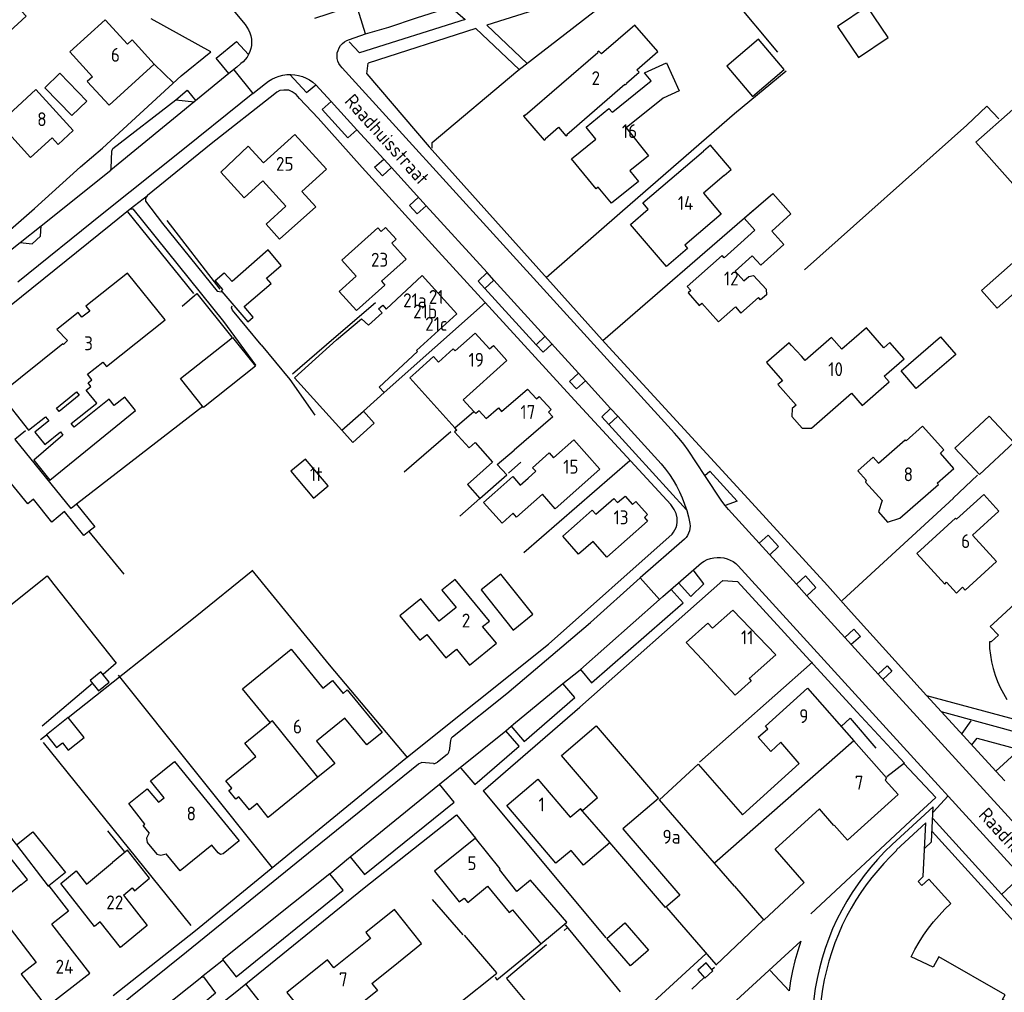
# Model space of a CAD drawing. Header units: metres. Extents: x 226218 to 240385, y 439369 to 449677.
# Tile 232 of 256: x 235599 to 235776, y 445069 to 445244. Entities that reach past the tile are written whole.
import ezdxf

# ---------------------------------------------------------------- set-up
doc = ezdxf.new("R2010")
doc.units = ezdxf.units.M
doc.header["$MEASUREMENT"] = 0
for name, color, linetype in [('BIJGEBOUW', 4, 'Continuous'), ('DAKRAND', 4, 'Continuous'), ('DAKRAND-BYG', 4, 'Continuous'), ('HEG', 253, 'Continuous'), ('HEK', 253, 'Continuous'), ('HOOFDGEBOUW', 4, 'Continuous'), ('HUISNUMMER', 253, 'Continuous'), ('KANTVERH', 253, 'Continuous'), ('KNTONVERHARD', 253, 'Continuous'), ('MUUR', 253, 'Continuous'), ('RASTER', 253, 'Continuous'), ('STRAATNAAM', 253, 'Continuous'), ('TUSSENMUUR', 253, 'Continuous')]:
    doc.layers.add(name, color=color, linetype=linetype)
doc.styles.get("Standard").update_dxf_attribs({"font": 'iso.shx'})

msp = doc.modelspace()

# ---------------------------------------------------------------- linework, layer by layer
at = {"layer": 'BIJGEBOUW'}
for points in [[(235610.88, 445229.6), (235608.19, 445227.01), (235603.32, 445232.05), (235606.02, 445234.65), (235610.88, 445229.6)], [(235723.75, 445072.85), (235722.5, 445074.28), (235721, 445072.97), (235722.27, 445071.53), (235723.75, 445072.85)]]:
    msp.add_lwpolyline(points, dxfattribs=at)
at = {"layer": 'DAKRAND'}
for p, q in [((235645.64, 445204.73), (235652.18, 445210.57)), ((235739.68, 445183.62), (235737.91, 445185.55)), ((235663.58, 445178.07), (235664.5, 445177.08)), ((235677.58, 445170.33), (235677.22, 445170.73)), ((235681.74, 445158.01), (235686.58, 445162.28)), ((235698.03, 445100.52), (235699.81, 445102.03)), ((235705.17, 445095.96), (235705.14, 445095.93)), ((235610.84, 445088.47), (235615.56, 445092.39)), ((235604.05, 445088.19), (235607.61, 445083.6))]:
    msp.add_line(p, q, dxfattribs=at)
for points in [[(235725.79, 445216.23), (235727.03, 445217.29), (235723.29, 445221.67), (235722.05, 445220.6)], [(235722.02, 445213.01), (235725.23, 445209.26), (235723.63, 445207.89)], [(235729.37, 445208.53), (235734.52, 445212.99), (235737.81, 445209.29), (235734.34, 445206.2), (235736.51, 445203.76), (235732.35, 445200.05), (235730.84, 445201.75)], [(235646.77, 445210.71), (235643.2, 445207.47), (235645.64, 445204.73)], [(235729.3, 445197.2), (235730.24, 445198.03), (235731.08, 445198.16), (235733.35, 445195.72), (235733.38, 445194.71), (235732.34, 445193.79), (235731.96, 445194.22)], [(235656.89, 445170.28), (235648.35, 445179.76), (235655.92, 445186.57)], [(235754.62, 445180.02), (235758.23, 445183.17), (235755.64, 445186.14), (235754.55, 445185.18)], [(235677.22, 445170.73), (235669.12, 445179.74), (235670.19, 445180.71)], [(235603.44, 445172.72), (235604.04, 445171.97), (235601.55, 445169.95), (235603.33, 445167.74), (235606.14, 445170.01), (235606.61, 445169.43), (235601.34, 445164.88), (235604.23, 445161.32), (235619.7, 445173.88), (235617.78, 445176.28), (235615.86, 445174.75), (235614.95, 445175.88), (235608.62, 445170.83), (235608.09, 445171.5), (235612.7, 445175.18), (235610.81, 445177.54), (235611.64, 445178.2), (235611.13, 445178.85)], [(235609.05, 445177.19), (235609.52, 445176.59), (235605.9, 445173.7), (235605.43, 445174.3)], [(235664.5, 445177.08), (235661.36, 445174.29), (235660.75, 445173.75)], [(235660.75, 445173.75), (235662.72, 445171.57), (235658.86, 445168.09), (235656.89, 445170.28)], [(235753.61, 445164.36), (235758.4, 445168.54), (235758.58, 445168.39), (235761.53, 445171.04), (235765.38, 445166.75), (235764.74, 445166.15)], [(235609.03, 445156.95), (235608.07, 445156.2), (235598.05, 445168.56)], [(235680.9, 445168.06), (235684.03, 445164.51), (235679.52, 445160.53), (235681.74, 445158.01)], [(235611.28, 445152.03), (235610.39, 445151.31), (235606.9, 445155.62), (235604.6, 445153.75), (235601.28, 445157.84), (235600.25, 445157.01), (235596, 445162.26), (235591.67, 445158.76)], [(235684.43, 445159.07), (235682.41, 445157.29), (235685.74, 445153.53), (235687.75, 445155.32)], [(235609.03, 445156.95), (235612.33, 445152.87), (235611.28, 445152.03)], [(235730.25, 445125.54), (235730.64, 445125.1), (235727.73, 445122.53), (235721.83, 445128.97)], [(235621.35, 445099.3), (235618.49, 445102.98), (235621.81, 445105.65), (235623.82, 445103.24), (235624.85, 445104.04)], [(235699.81, 445102.03), (235699.9, 445102.1), (235700.21, 445101.74)], [(235598.25, 445095.58), (235601.15, 445097.92), (235607.09, 445090.55), (235604.05, 445088.19)], [(235598.99, 445088.35), (235600.24, 445089.33), (235595.24, 445095.53), (235597.09, 445097.02), (235598.25, 445095.58)], [(235622.12, 445097.73), (235621.68, 445096.77), (235621.76, 445095.98), (235623.55, 445093.86), (235624.27, 445093.71), (235625.2, 445093.94)], [(235705.14, 445095.93), (235700.4, 445091.92), (235698.17, 445094.56), (235695.41, 445092.23), (235692.41, 445095.77)], [(235692.71, 445077.71), (235696.94, 445081.18), (235697.44, 445081.6), (235690.89, 445089.21), (235688.39, 445087.17)], [(235678.89, 445085.96), (235679.56, 445085.15), (235683.13, 445088.08)], [(235683.13, 445088.08), (235687.02, 445083.35), (235687.65, 445083.86), (235692.71, 445077.71)], [(235662.26, 445070.55), (235663.27, 445069.29), (235660.52, 445067.07)]]:
    msp.add_lwpolyline(points, dxfattribs=at)
at = {"layer": 'DAKRAND-BYG'}
msp.add_line((235607.53, 445118.51), (235603.61, 445115.4), dxfattribs=at)
for points in [[(235746.2, 445243.07), (235749.96, 445237.47), (235755.3, 445241.08), (235751.54, 445246.68), (235746.2, 445243.07)], [(235731.95, 445240.8), (235726.22, 445235.93), (235730.85, 445230.47), (235736.59, 445235.34), (235731.95, 445240.8)], [(235645.94, 445200.02), (235643.56, 445202.8), (235637.08, 445197.1)], [(235774.94, 445192.28), (235781.18, 445197.75), (235778.36, 445200.97), (235772.12, 445195.5), (235774.94, 445192.28)], [(235635.23, 445195.29), (235639.92, 445189.81), (235640.91, 445190.66), (235639.28, 445192.58), (235644.12, 445196.72), (235643.26, 445197.72), (235645.94, 445200.02)], [(235635.43, 445195.65), (235634.02, 445197.28), (235635.67, 445198.7), (235637.08, 445197.1)], [(235635.43, 445195.65), (235635.14, 445195.39), (235635.23, 445195.29)], [(235627.81, 445179.63), (235637.17, 445187.03), (235641.29, 445181.82), (235631.93, 445174.42), (235627.81, 445179.63)], [(235757.65, 445181.01), (235764.76, 445187.14), (235767.5, 445183.96), (235760.39, 445177.82), (235757.65, 445181.01)], [(235771.76, 445162.34), (235777.95, 445168.11), (235773.54, 445172.85), (235767.34, 445167.07), (235771.76, 445162.34)], [(235650.3, 445165.11), (235647.68, 445162.9), (235651.77, 445158.05), (235654.39, 445160.27), (235650.3, 445165.11)], [(235691.29, 445137.12), (235685.52, 445144.37), (235681.96, 445141.53), (235687.73, 445134.28), (235691.29, 445137.12)], [(235613.02, 445123.31), (235614.96, 445124.91), (235613.43, 445126.76), (235611.49, 445125.16), (235613.02, 445123.31)], [(235607.57, 445112.64), (235610.41, 445114.91), (235607.53, 445118.51)], [(235603.61, 445115.4), (235605.43, 445113.12), (235606.51, 445113.97), (235607.57, 445112.64)], [(235704.6, 445078.7), (235707.86, 445081.52), (235712.13, 445076.56), (235708.86, 445073.75), (235704.6, 445078.7)]]:
    msp.add_lwpolyline(points, dxfattribs=at)
at = {"layer": 'HEG'}
for p, q in [((235720.29, 445256.54), (235735.39, 445238.44)), ((235740.24, 445199.21), (235769.53, 445225.28)), ((235618.26, 445209.69), (235630.14, 445194.93)), ((235703.88, 445186.47), (235731.22, 445210.13)), ((235668.09, 445162.79), (235676.49, 445170.09)), ((235686.88, 445162.54), (235689.14, 445164.54)), ((235689.69, 445148.28), (235708.77, 445164.86)), ((235678.1, 445154.8), (235681.74, 445158.01)), ((235747.03, 445139.59), (235767.11, 445158.02)), ((235611.28, 445152.03), (235617.57, 445144.37)), ((235721.3, 445110.48), (235741.66, 445128.48)), ((235616.58, 445126.16), (235644.32, 445091.39)), ((235603.02, 445114.01), (235629.68, 445080.99)), ((235673.15, 445085.72), (235678.68, 445079.33)), ((235678.01, 445067.04), (235684.77, 445072.41)), ((235639.48, 445070.47), (235646, 445062.29))]:
    msp.add_line(p, q, dxfattribs=at)
for points in [[(235693.71, 445197.83), (235707.45, 445209.84), (235727.63, 445227.38), (235736.92, 445235.08)], [(235640.64, 445145.08), (235654.61, 445128.03), (235668.7, 445111.24)], [(235684.5, 445071.68), (235684.8, 445071.21), (235692.71, 445077.71)]]:
    msp.add_lwpolyline(points, dxfattribs=at)
at = {"layer": 'HEK'}
for p, q in [((235625.35, 445208.13), (235634.88, 445195.75)), ((235664.5, 445177.08), (235682.78, 445193.32)), ((235602.54, 445114.56), (235603.61, 445115.4)), ((235724.24, 445073.88), (235732.81, 445081.96)), ((235697.1, 445081.13), (235707.02, 445069.04))]:
    msp.add_line(p, q, dxfattribs=at)
for points in [[(235673.12, 445221.12), (235673.14, 445222.16), (235688.61, 445235.13), (235701.53, 445245.2), (235706.88, 445249.3)], [(235769.53, 445225.28), (235773.13, 445228.74), (235775.26, 445226.41)], [(235607.53, 445118.51), (235630.45, 445136.67), (235640.85, 445145.07)]]:
    msp.add_lwpolyline(points, dxfattribs=at)
at = {"layer": 'HOOFDGEBOUW'}
for p, q in [((235708.09, 445224.8), (235712.14, 445219.78)), ((235642.65, 445215.26), (235646.77, 445210.71)), ((235725.79, 445216.23), (235722.02, 445213.01)), ((235652.18, 445210.57), (235649.67, 445213.33)), ((235729.37, 445208.53), (235731.31, 445206.34)), ((235731.31, 445206.34), (235728.77, 445204.08)), ((235686.62, 445182.85), (235678.76, 445175.79)), ((235605.43, 445174.3), (235609.05, 445177.19)), ((235680.64, 445173.7), (235678.76, 445175.79)), ((235681.01, 445173.29), (235680.64, 445173.7)), ((235694.89, 445172.72), (235687.91, 445166.71)), ((235684.88, 445164.1), (235687.91, 445166.71)), ((235767.17, 445163.4), (235764.74, 445166.15)), ((235686.58, 445162.28), (235684.88, 445164.1)), ((235774.3, 445135.47), (235773.72, 445134.93)), ((235773.72, 445134.93), (235775.18, 445133.35)), ((235775.18, 445133.35), (235773.86, 445132.13)), ((235773.86, 445132.13), (235773.56, 445132.17)), ((235735.09, 445129.82), (235730.25, 445125.54)), ((235643.95, 445117.58), (235638.99, 445123.69)), ((235740.8, 445123.82), (235749.15, 445114.3)), ((235749.15, 445114.3), (235755.01, 445107.62)), ((235685.25, 445091.08), (235685.4, 445091.2)), ((235688.39, 445087.17), (235685.25, 445091.08)), ((235727.61, 445088.13), (235724.02, 445092.27)), ((235727.61, 445088.13), (235732.93, 445081.98)), ((235617.5, 445086.51), (235621.81, 445081.03)), ((235607.61, 445083.6), (235604.6, 445081.27)), ((235611.46, 445072.42), (235604.6, 445081.27)), ((235662.26, 445070.55), (235666.09, 445073.63))]:
    msp.add_line(p, q, dxfattribs=at)
for points in [[(235587.3, 445233.35), (235599.95, 445244.94), (235587.42, 445258.32), (235573.18, 445245.36), (235585.66, 445231.83), (235585.45, 445231.63), (235592.37, 445224.72), (235594.27, 445226.62), (235587.3, 445233.35)], [(235623.06, 445236.29), (235619.07, 445240.67), (235618.22, 445239.89), (235614.2, 445244.29), (235607.84, 445238.48), (235611.91, 445234.03), (235610.99, 445233.19), (235614.93, 445228.87), (235623.06, 445236.29)], [(235713.82, 445238.55), (235709.69, 445243.34), (235703.65, 445238.12), (235703.2, 445238.64), (235702.96, 445238.43), (235703.02, 445238.35), (235689.89, 445227.04), (235689.83, 445227.12), (235689.58, 445226.91), (235693.32, 445222.57), (235693.56, 445222.78), (235693.5, 445222.85), (235695.89, 445224.93), (235697.26, 445223.34), (235697.51, 445223.54), (235697.44, 445223.63), (235707.89, 445232.66), (235707.97, 445232.58), (235708.21, 445232.78), (235708.14, 445232.86), (235710.42, 445234.83), (235710.03, 445235.28), (235713.82, 445238.55)], [(235705.7, 445227.69), (235712.61, 445233.27), (235711.43, 445234.73), (235715.37, 445236.53), (235717.67, 445231.5), (235714.75, 445230.17), (235708.09, 445224.8)], [(235608.45, 445224.31), (235601.7, 445231.69), (235595.1, 445225.65), (235600.77, 445219.46), (235604.64, 445223), (235605.72, 445221.81), (235608.45, 445224.31)], [(235700.92, 445224.93), (235705.01, 445228.3), (235705.58, 445227.61), (235705.7, 445227.69)], [(235788.65, 445215.76), (235782.03, 445209.92), (235771.15, 445222.25), (235777.77, 445228.09), (235788.65, 445215.76)], [(235712.14, 445219.78), (235708.78, 445217.07), (235710.33, 445215.15), (235705.44, 445211.21), (235703.08, 445214.13), (235702.67, 445213.8), (235698.27, 445219.25), (235702.64, 445222.79), (235700.92, 445224.93)], [(235649.67, 445213.33), (235654.1, 445217.35), (235648.41, 445223.63), (235642.74, 445218.49), (235639.98, 445221.53), (235635.06, 445216.82), (235639.26, 445212.19), (235642.65, 445215.26)], [(235723.63, 445207.89), (235718.65, 445203.64), (235719.17, 445203.05), (235715.39, 445199.82), (235708.89, 445207.41), (235712.07, 445210.13), (235711.11, 445211.26), (235722.05, 445220.6)], [(235668.45, 445201.16), (235664.02, 445197.15), (235664.63, 445196.47), (235659.53, 445191.87), (235656.41, 445195.32), (235659.47, 445198.08), (235656.88, 445200.95), (235663.36, 445206.79), (235663.94, 445206.15), (235664.73, 445206.86), (235666.66, 445204.72), (235665.87, 445204.01), (235668.45, 445201.16)], [(235728.77, 445204.08), (235725.74, 445201.39), (235725.38, 445201.8), (235719.11, 445196.22), (235719.75, 445195.51), (235719.25, 445195.07), (235721.27, 445192.79), (235721.73, 445193.2), (235724.73, 445189.83), (235727.78, 445192.54), (235728.8, 445191.4), (235731.96, 445194.22)], [(235729.3, 445197.2), (235727.72, 445198.98), (235730.84, 445201.75)], [(235611.13, 445178.85), (235611.81, 445179.39), (235611.02, 445180.38), (235613.79, 445182.58), (235614.44, 445181.76), (235625, 445190.18), (235618.25, 445198.64), (235610.75, 445192.66), (235611.44, 445191.79), (235610.02, 445190.66), (235609.33, 445191.53), (235605.49, 445188.47), (235607.43, 445186.46), (235606.72, 445185.77), (235606.61, 445185.9), (235595.23, 445176.82), (235600.42, 445170.31), (235603.44, 445172.72)], [(235655.92, 445186.57), (235660.38, 445190.39), (235661.65, 445189.22), (235664.12, 445191.44), (235663.46, 445192.17), (235664.25, 445192.83), (235664.87, 445192.14), (235671.36, 445198.16), (235677.6, 445191.29), (235670.33, 445184.65), (235670.49, 445184.48), (235663.58, 445178.07)], [(235754.55, 445185.18), (235751.43, 445188.75), (235746.99, 445184.88), (235745.11, 445187.03), (235740.34, 445182.86), (235739.68, 445183.62)], [(235674.29, 445182.58), (235676.95, 445184.97), (235677.3, 445184.58), (235680.9, 445187.82), (235683.47, 445184.96), (235684.17, 445185.59), (235686.62, 445182.85)], [(235737.91, 445185.55), (235737.48, 445186.05), (235733.42, 445182.49), (235736.27, 445179.22), (235735.46, 445178.52), (235738.72, 445174.79), (235738.02, 445174.19), (235737.99, 445172.77), (235739.83, 445170.67), (235741.49, 445170.64), (235748.73, 445176.96), (235750.64, 445174.77), (235755.5, 445179.02), (235754.62, 445180.02)], [(235674.29, 445182.58), (235673.39, 445183.58), (235670.19, 445180.71)], [(235682.88, 445172.44), (235685.08, 445174.33), (235685.66, 445173.7), (235690.32, 445177.71), (235691.96, 445175.94), (235692.45, 445176.36), (235694.61, 445174.02), (235694.1, 445173.58), (235694.89, 445172.72)], [(235682.88, 445172.44), (235681.61, 445173.81), (235681.01, 445173.29)], [(235677.58, 445170.33), (235677.19, 445170), (235679.84, 445167.14), (235680.9, 445168.06)], [(235690.43, 445161.67), (235691.81, 445162.89), (235691.24, 445163.54), (235694.25, 445166.2), (235695.02, 445165.32), (235698.69, 445168.57), (235703.39, 445163.27)], [(235753.61, 445164.36), (235752.63, 445165.47), (235749.83, 445163), (235751.33, 445161.32), (235751.26, 445160.93), (235754.27, 445157.61), (235753.57, 445155.56), (235755.19, 445153.74), (235757.44, 445154.42), (235764.37, 445160.53), (235764.17, 445160.75), (235767.17, 445163.4)], [(235684.43, 445159.07), (235687.66, 445161.93), (235689, 445160.41), (235690.43, 445161.67)], [(235703.39, 445163.27), (235695.33, 445156.13), (235693.01, 445158.76)], [(235693.01, 445158.76), (235688.36, 445154.64), (235687.75, 445155.32)], [(235699.27, 445153.49), (235701.99, 445155.9), (235702.65, 445155.15), (235705.87, 445158.01), (235706.55, 445157.24), (235707.91, 445158.43), (235709.26, 445156.91), (235709.87, 445157.45), (235711.96, 445155.08)], [(235775.29, 445155.72), (235772.55, 445158.72), (235767.65, 445154.25), (235767.48, 445154.44), (235760.49, 445148.08), (235765.51, 445142.57), (235765.85, 445142.88), (235767.61, 445140.95), (235768.74, 445141.98), (235769.19, 445141.49), (235774.85, 445146.65), (235770.54, 445151.39), (235775.29, 445155.72)], [(235711.96, 445155.08), (235711.39, 445154.57), (235711.96, 445153.92), (235704.63, 445147.43), (235702.13, 445150.26)], [(235702.13, 445150.26), (235699.54, 445147.96), (235696.68, 445151.2), (235699.27, 445153.49)], [(235813.57, 445131.37), (235804.32, 445141.44), (235804.4, 445141.52), (235803.31, 445142.71), (235803.23, 445142.63), (235793.54, 445153.16), (235774.3, 445135.47)], [(235684.74, 445131.89), (235682.24, 445134.92), (235683.45, 445135.89), (235677.27, 445143.39), (235674.86, 445141.45), (235677.44, 445138.32), (235674.41, 445135.89)], [(235674.41, 445135.89), (235671.13, 445139.88), (235667.33, 445136.82), (235670.91, 445132.47), (235672.17, 445133.49)], [(235723.68, 445134.64), (235727.34, 445137.88), (235735.09, 445129.82)], [(235723.68, 445134.64), (235722.84, 445135.5), (235718.91, 445132.02), (235721.83, 445128.97)], [(235672.17, 445133.49), (235675.63, 445129.29), (235677.51, 445130.8), (235679.85, 445127.96), (235684.74, 445131.89)], [(235773.56, 445132.17), (235773.61, 445130.94), (235773.74, 445129.73), (235773.94, 445128.52), (235774.22, 445127.33), (235774.58, 445126.16), (235775.01, 445125.01), (235775.51, 445123.89), (235776.09, 445122.81), (235776.73, 445121.77)], [(235638.99, 445123.69), (235647.76, 445130.8), (235653.46, 445123.78), (235655.2, 445125.19), (235657.1, 445122.86), (235657.84, 445123.47), (235664.11, 445115.8), (235661.35, 445113.57), (235657.43, 445118.4), (235652.3, 445114.24), (235655.58, 445110.2), (235652.56, 445107.76)], [(235724.02, 445092.27), (235714.13, 445103.69), (235721.11, 445110.11), (235729.06, 445100.97), (235739.28, 445110.23), (235735.95, 445114.04), (235734.15, 445112.41), (235731.92, 445114.95), (235733.61, 445116.49), (235733.22, 445116.94), (235740.8, 445123.82)], [(235652.56, 445107.76), (235643.61, 445100.5), (235641.6, 445102.98), (235640.21, 445101.86), (235638.32, 445104.2), (235637.77, 445103.76), (235636.49, 445105.34), (235637.03, 445105.78), (235635.96, 445107.1), (235641.35, 445111.47), (235639.39, 445113.89), (235643.95, 445117.58)], [(235700.21, 445101.74), (235702.93, 445104.09), (235696.45, 445111.64), (235702.68, 445116.99), (235713.91, 445103.91), (235707.52, 445098.42), (235717.78, 445086.47), (235715.21, 445084.27), (235705.17, 445095.96)], [(235624.85, 445104.04), (235622.4, 445107.08), (235626.73, 445110.59), (235638.34, 445096.26), (235635.46, 445093.94), (235634.98, 445093.82), (235634.57, 445094.09), (235633.43, 445095.49), (235627.7, 445090.85), (235625.2, 445093.94)], [(235692.41, 445095.77), (235686.59, 445102.66), (235692.2, 445107.4), (235698.03, 445100.52)], [(235755.01, 445107.62), (235754.78, 445107.23), (235757.11, 445104.65), (235748.01, 445096.38), (235745.61, 445099.1)], [(235745.61, 445099.1), (235745.55, 445099.05), (235742.95, 445102.03), (235734.95, 445094.78)], [(235622.12, 445097.73), (235621.05, 445099.06), (235621.35, 445099.3)], [(235766.64, 445084.98), (235762.66, 445089.35), (235761.38, 445088.2), (235760.7, 445088.94), (235761.66, 445089.83), (235762.13, 445099.52), (235756.82, 445094.68), (235756.89, 445094.57)], [(235685.4, 445091.2), (235680.95, 445096.73), (235673.58, 445090.79), (235678.03, 445085.26), (235678.89, 445085.96)], [(235617.5, 445086.51), (235619.09, 445087.83), (235619.52, 445087.28), (235622.21, 445089.52), (235618.21, 445094.59), (235615.56, 445092.39)], [(235732.93, 445081.98), (235740.21, 445088.78), (235734.95, 445094.78)], [(235756.89, 445094.57), (235755.69, 445093.4), (235754.54, 445092.19), (235753.44, 445090.94), (235752.38, 445089.65), (235751.37, 445088.33), (235750.41, 445086.96), (235749.5, 445085.56), (235748.65, 445084.13)], [(235621.81, 445081.03), (235616.98, 445077.02), (235613.33, 445081.66), (235612.31, 445080.82), (235606.21, 445088.57), (235608.96, 445090.85), (235610.84, 445088.47)], [(235598.99, 445088.35), (235595.51, 445085.5), (235596.92, 445083.7), (235595.53, 445082.54), (235601.75, 445074.33)], [(235666.09, 445073.63), (235671.25, 445077.79), (235666.35, 445083.89), (235661.18, 445079.73), (235662.01, 445078.7)], [(235748.65, 445084.13), (235747.82, 445082.61), (235747.06, 445081.06), (235746.36, 445079.48), (235745.72, 445077.87), (235745.15, 445076.24), (235744.64, 445074.59), (235744.19, 445072.92), (235743.81, 445071.23), (235743.5, 445069.53), (235743.26, 445067.82), (235743.08, 445066.1), (235742.97, 445064.37)], [(235759.46, 445075.35), (235760.15, 445076.7), (235760.9, 445078.01), (235761.71, 445079.28), (235762.59, 445080.51), (235763.52, 445081.7), (235764.51, 445082.84), (235765.55, 445083.94), (235766.64, 445084.98)], [(235662.01, 445078.7), (235655.43, 445073.4), (235654.28, 445074.83), (235646.97, 445068.94), (235649.84, 445065.38)], [(235763.98, 445051.78), (235767.26, 445053.27), (235766.6, 445054.9), (235766.04, 445056.52), (235777.57, 445059.65), (235780.03, 445057), (235783.72, 445060.36), (235789.4, 445054.13), (235799.54, 445063.45), (235788.86, 445075.16), (235779.01, 445066.21), (235775.93, 445067.66), (235776.42, 445068.51), (235764.45, 445075.35), (235763.41, 445073.53), (235759.46, 445075.35)], [(235601.75, 445074.33), (235599.08, 445072.27), (235603.65, 445066.37), (235611.46, 445072.42)]]:
    msp.add_lwpolyline(points, dxfattribs=at)
at = {"layer": 'KANTVERH'}
for p, q in [((235633.24, 445238.51), (235622.48, 445244.46)), ((235627.92, 445234.18), (235633.24, 445238.51)), ((235623.06, 445236.29), (235626.53, 445232.9)), ((235638.67, 445236.38), (235637.95, 445235.76)), ((235661.34, 445234.52), (235661.58, 445236.45)), ((235636.52, 445234.59), (235615.22, 445217.16)), ((235637.95, 445235.76), (235636.52, 445234.59)), ((235626.92, 445229.87), (235629.01, 445231.58)), ((235629.01, 445231.58), (235630.55, 445229.7)), ((235615.59, 445221.06), (235626.92, 445229.87)), ((235626.92, 445229.87), (235630.31, 445229.51)), ((235654.94, 445229.56), (235654.96, 445229.58)), ((235654.94, 445229.56), (235659.57, 445224.46)), ((235659.57, 445224.46), (235664.42, 445219.17)), ((235664.42, 445219.17), (235664.42, 445219.18)), ((235602.68, 445207.16), (235615.22, 445217.16)), ((235672.07, 445210.76), (235683.08, 445198.71)), ((235598.89, 445204.13), (235602.68, 445207.16)), ((235684.28, 445197.36), (235699.53, 445180.57)), ((235691.89, 445185.71), (235693.49, 445187.23)), ((235699.53, 445180.57), (235699.54, 445180.57)), ((235699.53, 445180.57), (235700.76, 445179.21)), ((235700.76, 445179.21), (235705.3, 445174.24)), ((235705.3, 445174.24), (235705.31, 445174.26)), ((235722.28, 445162.13), (235719.27, 445166.7)), ((235732.08, 445149.91), (235726.52, 445155.99)), ((235710.65, 445143.69), (235701.69, 445135.63)), ((235716.19, 445141.56), (235716.18, 445141.57)), ((235740.67, 445140.46), (235740.66, 445140.46)), ((235747.51, 445132.94), (235740.67, 445140.46)), ((235762.25, 445122.47), (235764.93, 445119.51)), ((235762.25, 445122.47), (235780.56, 445117.51)), ((235781.45, 445115.01), (235764.93, 445119.51)), ((235764.93, 445119.51), (235774.74, 445108.82)), ((235676.43, 445114.36), (235676.23, 445112.5)), ((235774.74, 445108.82), (235781.45, 445115.01)), ((235673.37, 445110.2), (235671.23, 445110.4)), ((235675.86, 445111.83), (235674.1, 445110.44)), ((235774.74, 445108.82), (235776.36, 445107.07)), ((235682.31, 445105.27), (235704.46, 445078.8)), ((235766.13, 445104.36), (235763.42, 445101.47)), ((235763.27, 445097.97), (235786.14, 445072.69)), ((235697.5, 445080.6), (235696.93, 445080.13)), ((235631.57, 445071.77), (235635.52, 445074.91)), ((235723.57, 445073.06), (235724.04, 445073.52)), ((235637.8, 445071.75), (235637.8, 445071.75)), ((235719.96, 445069.55), (235722.14, 445071.67))]:
    msp.add_line(p, q, dxfattribs=at)
for points in [[(235661.13, 445241.74), (235665.32, 445242.97), (235670.33, 445244.64), (235676.39, 445246.59), (235679.06, 445247.42), (235683.03, 445248.63), (235687.62, 445250.1), (235692.58, 445251.6), (235700.17, 445254.05), (235702.35, 445254.73), (235704.21, 445255.49)], [(235646.23, 445246.23), (235641.49, 445251.98), (235636.09, 445247.46), (235639.42, 445243.41)], [(235704.16, 445247.21), (235702.3, 445249.43), (235683.02, 445243.34), (235690.28, 445236.43)], [(235658.24, 445240.71), (235661.13, 445241.74), (235659.49, 445247.01), (235651.95, 445244.53)], [(235676.47, 445246.61), (235679.08, 445244.36), (235660.04, 445238.3), (235658.17, 445240.31)], [(235639.42, 445243.41), (235639.77, 445242.95), (235640.07, 445242.46), (235640.3, 445241.93), (235640.47, 445241.38), (235640.57, 445240.81), (235640.61, 445240.24), (235640.57, 445239.66), (235640.47, 445239.1), (235640.3, 445238.55), (235640.06, 445238.02)], [(235688.84, 445235.33), (235681.04, 445242.71), (235661.58, 445236.45)], [(235636.52, 445234.59), (235634.24, 445237.38), (235637.86, 445240.39), (235640.06, 445238.02)], [(235656.94, 445235.62), (235656.62, 445235.99), (235656.35, 445236.4), (235656.16, 445236.85), (235656.05, 445237.33), (235656.01, 445237.82), (235656.05, 445238.3), (235656.18, 445238.78), (235656.37, 445239.23), (235656.64, 445239.64), (235656.97, 445240), (235657.36, 445240.31), (235657.78, 445240.54), (235658.24, 445240.71)], [(235640.06, 445238.02), (235639.79, 445237.55), (235639.46, 445237.12), (235639.09, 445236.73), (235638.67, 445236.38)], [(235637.38, 445235.29), (235640.8, 445230.98), (235643.08, 445232.78)], [(235643.08, 445232.78), (235643.64, 445233.21), (235644.25, 445233.59), (235644.89, 445233.9), (235645.56, 445234.15), (235646.25, 445234.32), (235646.96, 445234.41), (235647.67, 445234.44), (235648.38, 445234.39), (235649.08, 445234.26), (235649.77, 445234.06), (235650.42, 445233.79), (235651.05, 445233.46), (235651.64, 445233.05), (235652.19, 445232.59)], [(235647.5, 445234.44), (235650.52, 445231.19), (235652.19, 445232.59), (235654.94, 445229.56)], [(235716.8, 445169.79), (235686.51, 445203.08), (235656.94, 445235.62)], [(235661.34, 445234.52), (235672.61, 445221.39), (235704.33, 445185.97), (235729.46, 445158.63), (235744.39, 445142.29), (235748.65, 445137.48), (235762.25, 445122.47)], [(235592.8, 445202.74), (235601.46, 445210.28), (235609.77, 445217.77), (235613.73, 445221.17), (235627.92, 445234.18)], [(235640.8, 445230.98), (235638.68, 445229.28), (235628.5, 445221.09), (235613.69, 445209.22), (235598.46, 445197)], [(235615.67, 445068.41), (235630.49, 445080.1), (235668.39, 445111.19), (235694.09, 445131.74), (235716.39, 445151.58), (235716.66, 445151.93), (235716.88, 445152.34), (235717.09, 445152.76), (235717.26, 445153.17), (235717.32, 445153.74), (235717.28, 445154.52), (235717.09, 445155.3), (235716.74, 445156.03), (235716.14, 445156.88), (235698.77, 445175.71), (235674.3, 445202.52), (235660.54, 445217.64), (235652.61, 445226.57), (235649.25, 445230.08), (235648.62, 445230.8), (235647.93, 445231.27), (235647.33, 445231.59), (235646.43, 445231.62), (235645.68, 445231.54), (235645.17, 445231.25), (235644.76, 445230.96), (235633.34, 445221.9), (235621.82, 445212.6), (235621.81, 445212.58)], [(235659.57, 445224.46), (235657.95, 445223.02), (235653.34, 445228.1), (235654.94, 445229.56)], [(235615.22, 445217.16), (235615.28, 445217.51), (235615.42, 445220.62), (235615.59, 445221.06)], [(235664.42, 445219.17), (235665.83, 445217.63), (235664.19, 445216.17), (235662.78, 445217.69), (235664.42, 445219.17)], [(235665.83, 445217.63), (235672.07, 445210.76), (235670.44, 445209.28), (235669.03, 445210.83), (235670.67, 445212.3)], [(235486.75, 445000), (235484.71, 445003.68), (235475.08, 445021.44), (235470.36, 445030.06), (235465.2, 445039.25), (235459.48, 445049.67), (235455.95, 445056), (235450.22, 445066.41), (235447.78, 445070.65), (235448.32, 445073.45), (235465.34, 445087.31), (235481.38, 445099.91), (235492.95, 445109.26), (235511.78, 445124.43), (235522.53, 445133.11), (235541.81, 445148.63), (235566.03, 445168.01), (235582.17, 445180.75), (235592.87, 445189.43), (235615.24, 445207.36), (235618.74, 445210.22), (235621.82, 445212.6)], [(235598.89, 445204.13), (235601.07, 445203.92), (235602.58, 445205.3), (235602.68, 445207.16)], [(235544.05, 445160.33), (235552.96, 445167.54), (235573.78, 445184.11), (235598.89, 445204.13)], [(235683.08, 445198.71), (235681.45, 445197.18), (235682.62, 445195.87), (235684.28, 445197.36), (235683.08, 445198.71)], [(235694.74, 445185.85), (235693.13, 445184.39), (235691.89, 445185.71), (235682.62, 445195.87)], [(235700.76, 445179.21), (235699.13, 445177.75), (235697.91, 445179.1), (235699.53, 445180.57)], [(235705.3, 445174.24), (235706.59, 445172.82), (235704.97, 445171.34), (235703.7, 445172.74), (235705.3, 445174.24)], [(235706.59, 445172.82), (235711.42, 445167.53), (235714.41, 445164.23)], [(235718.97, 445155.97), (235709.8, 445166.03), (235704.97, 445171.34)], [(235719.27, 445166.7), (235718.5, 445167.77), (235717.68, 445168.8), (235716.8, 445169.79)], [(235714.41, 445164.23), (235715.18, 445163.3), (235715.9, 445162.33), (235716.57, 445161.32), (235717.18, 445160.28), (235717.74, 445159.21)], [(235725.35, 445157.53), (235722.28, 445162.13), (235723.2, 445162.91), (235728.14, 445157.48), (235725.96, 445156.72)], [(235717.74, 445159.21), (235718.22, 445158.1), (235718.64, 445156.97), (235719.01, 445155.83), (235719.32, 445154.66), (235719.56, 445153.48)], [(235726.52, 445155.99), (235725.93, 445156.75), (235725.35, 445157.53)], [(235719.56, 445153.48), (235719.61, 445153.03), (235719.59, 445152.59), (235719.51, 445152.15), (235719.36, 445151.72), (235719.16, 445151.32), (235718.9, 445150.96), (235718.59, 445150.63)], [(235738.78, 445142.54), (235732.08, 445149.91), (235733.69, 445151.39), (235735.58, 445149.32), (235733.97, 445147.84)], [(235718.59, 445150.63), (235710.65, 445143.69), (235714.14, 445139.8), (235714.74, 445140.3), (235721.21, 445146)], [(235721.21, 445146), (235721.67, 445146.39), (235722.18, 445146.72), (235722.73, 445146.98), (235723.3, 445147.18), (235723.89, 445147.31), (235724.49, 445147.37), (235725.1, 445147.36), (235725.7, 445147.27), (235726.28, 445147.12), (235726.84, 445146.9), (235727.38, 445146.61), (235727.87, 445146.26), (235728.32, 445145.85)], [(235728.32, 445145.85), (235751.23, 445120.7), (235779.29, 445089.93), (235775.77, 445086.63)], [(235717.52, 445142.79), (235719.79, 445140.34), (235722.13, 445142.59), (235720.16, 445145.15)], [(235740.67, 445140.46), (235738.78, 445142.54), (235740.4, 445144.02), (235742.29, 445141.94), (235740.67, 445140.46)], [(235682.31, 445105.27), (235699.77, 445120.36), (235725.51, 445143.19), (235728.16, 445143.03), (235749.68, 445119.55), (235758.27, 445110.29), (235755.1, 445107.82)], [(235699.88, 445127.15), (235701.88, 445124.77), (235718.37, 445139.19), (235716.19, 445141.56)], [(235654.68, 445090.35), (235658.06, 445093.18), (235658.35, 445093.42), (235674.46, 445106.52), (235677.9, 445109.23), (235686.4, 445116.13), (235687.41, 445116.95), (235687.82, 445117.28), (235696.68, 445124.63), (235699.54, 445126.85), (235699.88, 445127.15), (235714.14, 445139.8)], [(235676.79, 445115.02), (235686.59, 445122.86), (235701.69, 445135.63)], [(235753.51, 445126.35), (235747.51, 445132.94), (235749.13, 445134.45), (235750.31, 445133.12), (235748.68, 445131.67)], [(235779.46, 445097.89), (235753.51, 445126.35), (235755.13, 445127.83), (235755.99, 445126.88), (235754.41, 445125.43)], [(235687.41, 445116.95), (235689.75, 445114.2), (235698.84, 445122.1), (235696.68, 445124.63)], [(235678.32, 445109.36), (235680.82, 445106.44), (235688.8, 445113.32), (235686.4, 445116.13)], [(235676.79, 445115.02), (235676.61, 445114.84), (235676.48, 445114.61), (235676.43, 445114.36)], [(235770.39, 445113.57), (235771.38, 445114.8), (235778.92, 445112.73)], [(235675.86, 445111.83), (235676.04, 445112.02), (235676.17, 445112.25), (235676.23, 445112.5)], [(235514.62, 445000), (235523.72, 445004.96), (235534.7, 445011.02), (235543.47, 445015.68), (235555.22, 445022.62), (235563.31, 445027.76), (235574.06, 445034.88), (235594.99, 445049.89), (235610.35, 445061.5), (235615.43, 445065.47), (235628.86, 445076.24), (235651.82, 445094.92), (235670.7, 445110.13), (235671.23, 445110.4)], [(235673.37, 445110.2), (235673.63, 445110.22), (235673.88, 445110.31), (235674.1, 445110.44)], [(235741.36, 445083.13), (235760.2, 445100.65), (235763.9, 445104.1), (235758.16, 445110.19)], [(235658.35, 445093.42), (235660.97, 445090.23), (235677.1, 445103.26), (235674.46, 445106.52)], [(235623.73, 445057.97), (235637.63, 445068.95), (235660.91, 445087.78), (235677.54, 445100.96), (235680.95, 445096.73)], [(235788.37, 445079.63), (235785.18, 445076.27), (235763.38, 445100.28)], [(235637.8, 445071.75), (235657.11, 445087.39), (235654.68, 445090.35), (235635.37, 445074.86), (235637.8, 445071.75)], [(235693.76, 445077.5), (235686.52, 445071.48), (235697.06, 445058.86), (235694.64, 445057.1), (235687.29, 445065.65), (235686.55, 445064.94)], [(235624.33, 445065.96), (235631.62, 445071.77), (235631.93, 445071.76), (235634.1, 445068.81), (235626.89, 445062.75)]]:
    msp.add_lwpolyline(points, dxfattribs=at)
at = {"layer": 'KNTONVERHARD'}
for points in [[(235621.81, 445212.58), (235621.46, 445212.15), (235621.49, 445211.6), (235624.54, 445207.59), (235634.38, 445195.36), (235635.18, 445195.23), (235635.23, 445195.29)], [(235618.74, 445210.22), (235619.19, 445210.21), (235635.52, 445189.9), (235641.32, 445182)], [(235642.33, 445185.68), (235637.19, 445191.96), (235637, 445192.37), (235637.11, 445192.72)], [(235642.33, 445185.68), (235647.47, 445179.46), (235652.01, 445173)]]:
    msp.add_lwpolyline(points, dxfattribs=at)
at = {"layer": 'MUUR'}
for p, q in [((235768.65, 445115.64), (235770.3, 445117.89)), ((235614.66, 445098.05), (235617.62, 445094.35)), ((235715.37, 445084.24), (235724.24, 445073.99)), ((235711.75, 445052.7), (235739.58, 445078.21)), ((235737.47, 445069.21), (235734.08, 445072.9))]:
    msp.add_line(p, q, dxfattribs=at)
for points in [[(235746.87, 445116.91), (235748.46, 445118.38), (235753.13, 445112.99)], [(235761.91, 445094.97), (235763.16, 445096.08), (235763.45, 445102.38), (235756.02, 445095.59)], [(235756.02, 445095.59), (235754.68, 445094.28), (235753.4, 445092.92), (235752.17, 445091.51), (235751, 445090.05), (235749.89, 445088.54), (235748.85, 445086.99), (235747.86, 445085.39), (235746.95, 445083.76), (235746.1, 445082.09), (235745.32, 445080.39), (235744.62, 445078.65), (235743.98, 445076.89), (235743.42, 445075.11), (235742.93, 445073.3), (235742.51, 445071.47), (235742.17, 445069.63), (235741.91, 445067.78), (235741.72, 445065.92), (235741.61, 445064.05)], [(235739.58, 445078.21), (235739.02, 445076.44), (235738.52, 445074.66), (235738.1, 445072.86), (235737.75, 445071.04), (235737.47, 445069.21)]]:
    msp.add_lwpolyline(points, dxfattribs=at)
at = {"layer": 'RASTER'}
for p, q in [((235631.79, 445174.6), (235609.03, 445156.95)), ((235767.06, 445158.07), (235771.45, 445162.19)), ((235611.92, 445124.64), (235602.86, 445116.92)), ((235678.94, 445079.27), (235684.72, 445072.51))]:
    msp.add_line(p, q, dxfattribs=at)
for points in [[(235628.11, 445192.68), (235630.74, 445194.92), (235637.04, 445187.1)], [(235647.99, 445180.48), (235655.45, 445186.92), (235662.95, 445193.31)], [(235598.05, 445168.56), (235597.93, 445168.7), (235599.84, 445170.25)], [(235596.04, 445137.86), (235603.75, 445144.02), (235604.96, 445142.47), (235616.2, 445128.28), (235613.84, 445126.27)], [(235722.45, 445075.9), (235705.77, 445060.57), (235711.94, 445052.96), (235728.36, 445033.85)]]:
    msp.add_lwpolyline(points, dxfattribs=at)
at = {"layer": 'TUSSENMUUR'}
for p, q in [((235656.89, 445170.28), (235660.75, 445173.75)), ((235677.22, 445170.73), (235680.64, 445173.7)), ((235644.34, 445117.9), (235643.95, 445117.58)), ((235652.56, 445107.76), (235644.34, 445117.9)), ((235749.15, 445114.3), (235724.02, 445092.27)), ((235699.81, 445102.03), (235705.14, 445095.93))]:
    msp.add_line(p, q, dxfattribs=at)
msp.add_lwpolyline([(235598.25, 445095.58), (235603.94, 445088.11), (235604.05, 445088.19)], dxfattribs=at)

# ---------------------------------------------------------------- texts
at = {"layer": 'HUISNUMMER'}
for s, p in [('6', (235615.25, 445236.72)), ('2', (235701.87, 445232.51)), ('8', (235601.96, 445225.11)), ('16', (235707.33, 445222.96)), ('25', (235644.99, 445217.06)), ('14', (235717.4, 445210.01)), ('23', (235662.11, 445199.78)), ('12', (235725.72, 445196.39)), ('21', (235672.54, 445193.07)), ('21a', (235667.9, 445192.47)), ('21b', (235669.71, 445190.45)), ('21c', (235671.89, 445188.22)), ('3', (235610.43, 445184.72)), ('19', (235679.69, 445181.75)), ('10', (235744.52, 445180.04)), ('17', (235689.04, 445172.32)), ('1t', (235651.12, 445161.13)), ('15', (235696.75, 445162.47)), ('8', (235758.11, 445161.1)), ('13', (235705.83, 445153.34)), ('6', (235768.47, 445149.06)), ('2', (235678.48, 445134.74)), ('11', (235728.8, 445131.71)), ('9', (235739.3, 445117.51)), ('6', (235648.06, 445115.63)), ('7', (235749.3, 445105.51)), ('1', (235692.31, 445101.59)), ('8', (235628.88, 445099.94)), ('9a', (235714.66, 445095.77)), ('5', (235679.49, 445091)), ('22', (235614.41, 445083.93)), ('24', (235605.27, 445072.34)), ('7', (235656.34, 445070.05))]:
    msp.add_text(s, height=2.5, dxfattribs=at).set_placement(p)
at = {"layer": 'STRAATNAAM'}
for rotation, p in [(312.1234, (235657.19, 445229.48)), (312.6511, (235771.46, 445100.81))]:
    msp.add_text('Raadhuisstraat', height=2.5, rotation=rotation, dxfattribs=at).set_placement(p)

doc.saveas('drawing.dxf')
